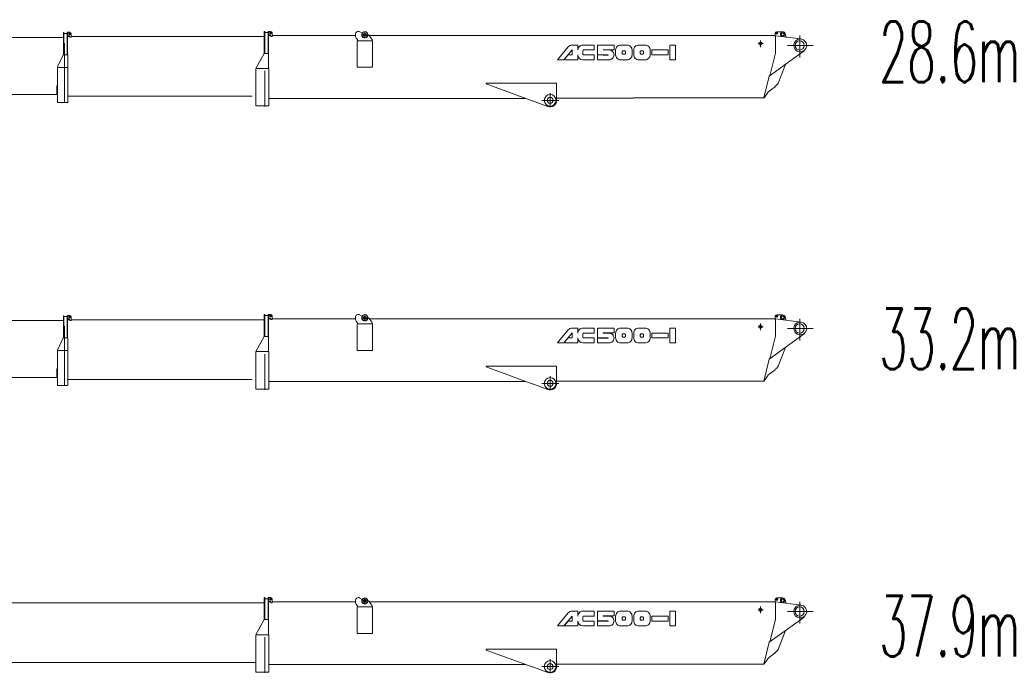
# Model space of a CAD drawing. Extents: x 7167 to 100032, y 5274 to 65025.
# Tile 18 of 18: x 75685 to 100032, y 33472 to 49635. Entities that reach past the tile are written whole.
import ezdxf
from ezdxf.enums import TextEntityAlignment as Align

# ---------------------------------------------------------------- set-up
doc = ezdxf.new("R2010")
doc.units = 0
doc.header["$LTSCALE"] = 62.5
doc.header["$MEASUREMENT"] = 0
doc.linetypes.add('CENTER', pattern=[50.5, 30, -9, 2.5, -9])
doc.layers.add('11', color=251, linetype='Continuous')
doc.styles.get("Standard").update_dxf_attribs({"font": 'txt', "bigfont": 'bigfont'})

# ---------------------------------------------------------------- blocks, each defined once
blk = doc.blocks.new('*G55')
at = {"layer": '11', "color": 251, "linetype": 'Continuous', "lineweight": 9}
for p, q in [((81746, 35345), (81734, 35345)), ((81746, 35345), (81734, 35345)), ((81734, 35345), (81734, 34812)), ((81746, 34808), (81746, 35345)), ((81746, 35298), (81746, 35318)), ((81746, 35318), (81746, 35238)), ((81746, 35298), (81746, 35318)), ((81746, 35318), (81828, 35318)), ((81828, 35318), (81746, 35318)), ((81746, 35318), (81746, 35238)), ((81838, 35345), (81828, 35345)), ((81828, 35345), (81828, 34808)), ((81828, 35318), (81828, 35298)), ((81828, 35238), (81828, 35318)), ((81838, 35258), (81838, 35345)), ((81838, 35345), (81888, 35345)), ((81925, 35308), (81925, 35218)), ((84094, 35334), (84153, 35301)), ((94405, 35336), (94550, 35336)), ((81746, 35230), (81746, 35238)), ((81746, 35230), (81746, 35238)), ((81828, 35242), (81889, 35242)), ((81828, 35238), (81828, 35237)), ((81828, 35237), (81828, 35230)), ((81877, 35258), (81838, 35258)), ((81840, 34427), (81840, 35242)), ((81895, 35218), (81886, 35251)), ((81925, 35218), (81895, 35218)), ((81925, 35242), (83990, 35242)), ((83990, 35214), (83990, 35274)), ((84025, 35158), (84005, 35179)), ((84032, 35114), (84032, 35106)), ((84408, 35114), (84032, 35114)), ((84032, 35106), (84032, 34458)), ((84040, 35114), (84040, 35123)), ((84297, 35264), (84300, 35264)), ((84316, 35256), (84390, 35157)), ((84326, 35242), (94373, 35242)), ((84400, 35127), (84400, 35114)), ((84408, 35106), (84408, 35114)), ((84408, 34458), (84408, 35106)), ((90685, 35242), (90685, 35238)), ((94370, 35276), (94370, 35301)), ((94370, 35225), (94370, 35276)), ((94371, 35218), (94371, 34806)), ((94373, 35239), (95006, 35159)), ((94611, 35289), (94635, 35198)), ((81746, 35050), (81746, 34800)), ((81828, 34808), (81828, 35050)), ((89251, 34965), (88981, 34644)), ((89140, 34644), (89346, 34889)), ((89488, 35009), (89344, 35009)), ((89346, 34889), (89346, 34765)), ((89488, 34887), (89488, 35009)), ((89894, 35009), (89610, 35009)), ((89610, 34786), (89610, 34867)), ((89630, 34887), (89894, 34887)), ((89894, 34887), (89894, 35009)), ((90381, 35008), (89975, 35008)), ((89975, 35008), (89975, 34768)), ((90117, 34887), (90117, 34892)), ((90117, 34892), (90381, 34892)), ((90259, 34887), (90117, 34887)), ((90381, 34892), (90381, 35008)), ((90422, 34887), (90422, 34765)), ((90706, 35008), (90544, 35008)), ((90584, 34846), (90584, 34805)), ((90645, 34866), (90604, 34866)), ((90665, 34805), (90665, 34846)), ((90827, 34765), (90827, 34887)), ((90868, 34887), (90868, 34765)), ((91152, 35008), (90990, 35008)), ((91030, 34846), (91030, 34805)), ((91091, 34866), (91051, 34866)), ((91112, 34805), (91112, 34846)), ((91274, 34765), (91274, 34886)), ((91720, 34886), (91314, 34887)), ((91314, 34887), (91314, 34765)), ((91720, 34765), (91720, 34886)), ((91903, 35008), (91761, 35008)), ((91761, 35008), (91761, 34643)), ((91903, 34643), (91903, 35008)), ((95084, 34863), (94731, 34609)), ((95079, 34870), (95084, 34863)), ((81533, 34444), (81728, 34800)), ((81728, 34800), (81533, 34444)), ((81734, 34812), (81728, 34800)), ((81728, 34800), (81730, 34800)), ((81828, 34800), (81728, 34800)), ((81730, 34800), (81733, 34800)), ((81731, 34800), (81746, 34800)), ((81733, 34800), (81735, 34800)), ((81735, 34800), (81840, 34800)), ((81746, 34800), (81826, 34800)), ((81826, 34800), (81828, 34800)), ((81828, 34800), (81828, 34808)), ((81828, 34808), (81828, 34800)), ((88981, 34644), (89140, 34644)), ((89249, 34765), (89159, 34658)), ((89159, 34658), (89167, 34644)), ((89167, 34644), (89488, 34644)), ((89346, 34765), (89249, 34765)), ((89488, 34644), (89488, 34765)), ((89610, 34644), (89894, 34644)), ((89894, 34765), (89630, 34765)), ((89894, 34644), (89894, 34765)), ((89975, 34768), (90236, 34768)), ((90239, 34762), (89975, 34763)), ((89975, 34763), (89975, 34643)), ((89975, 34643), (90259, 34643)), ((90117, 34762), (90236, 34762)), ((90239, 34768), (90120, 34768)), ((90543, 34643), (90706, 34643)), ((90604, 34785), (90645, 34785)), ((90990, 34643), (91152, 34643)), ((91051, 34785), (91091, 34785)), ((91314, 34765), (91720, 34765)), ((91761, 34643), (91903, 34643)), ((94220, 34240), (94731, 34609)), ((94371, 34806), (94232, 34249)), ((81533, 34444), (81528, 34427)), ((81844, 34427), (81528, 34427)), ((81528, 34427), (81528, 33971)), ((81533, 34427), (81547, 34427)), ((81547, 34427), (81825, 34427)), ((81743, 34367), (81743, 33486)), ((81825, 34427), (81840, 34427)), ((81844, 33971), (81844, 34427)), ((84032, 34458), (84408, 34458)), ((84400, 34458), (84040, 34458)), ((94621, 34530), (94440, 34064)), ((94220, 34240), (94085, 33699)), ((81528, 33971), (81528, 33502)), ((81844, 33502), (81844, 33971)), ((87217, 34047), (87217, 34066)), ((87217, 34066), (88526, 34066)), ((88360, 33631), (87217, 34047)), ((88526, 34066), (88962, 34066)), ((88962, 34066), (88962, 33640)), ((94188, 33841), (94363, 33978)), ((94409, 34021), (94360, 33982)), ((94363, 33978), (94360, 33982)), ((81844, 33689), (88201, 33689)), ((88360, 33631), (88111, 33722)), ((88747, 33490), (88362, 33630)), ((88962, 33697), (90859, 33697)), ((90864, 33699), (90859, 33697)), ((94085, 33699), (90864, 33699)), ((94093, 33706), (94085, 33699)), ((94189, 33841), (94093, 33706)), ((81528, 33502), (81844, 33502))]:
    blk.add_line(p, q, dxfattribs=at)
at = {"layer": '11', "color": 251, "linetype": 'CENTER', "lineweight": 9}
for p, q in [((84220, 35327), (84220, 35200)), ((84153, 35264), (84286, 35264)), ((94002, 35121), (94002, 34956)), ((94972, 35241), (94972, 34703)), ((93948, 35044), (94070, 35044)), ((94672, 35000), (95302, 35000)), ((89020, 33640), (88597, 33640)), ((88802, 33819), (88802, 33495))]:
    blk.add_line(p, q, dxfattribs=at)
at = {"layer": '11', "color": 251, "linetype": 'Continuous', "lineweight": 9}
for points in [[(90120, 34768), (90119, 34767), (90119, 34767), (90119, 34767), (90118, 34767), (90118, 34767), (90118, 34766), (90118, 34766), (90117, 34766), (90117, 34765), (90117, 34765)], [(90117, 34765), (90117, 34762)], [(90236, 34768), (90237, 34768), (90237, 34767), (90238, 34767), (90238, 34767), (90238, 34767), (90238, 34766), (90239, 34766), (90239, 34766), (90239, 34765), (90239, 34765)], [(90236, 34762), (90237, 34762), (90237, 34763), (90238, 34763), (90238, 34763), (90238, 34763), (90239, 34763), (90239, 34764), (90239, 34764), (90239, 34765), (90239, 34765)], [(90239, 34765), (90239, 34768)], [(90239, 34765), (90239, 34762)]]:
    blk.add_lwpolyline(points, dxfattribs=at)
for centre, radius in [((81888, 35308), 22.3), ((81888, 35308), 15), ((84220, 35264), 75), ((84220, 35264), 40), ((94405, 35301), 24), ((94405, 35301), 15), ((94550, 35273), 54), ((94002, 35044), 40), ((94002, 35044), 40), ((94002, 35044), 40), ((94550, 35273), 30), ((94550, 35273), 30), ((94972, 35000), 115), ((88802, 33640), 145), ((88802, 33640), 75), ((88802, 33640), 75)]:
    blk.add_circle(centre, radius, dxfattribs=at)
for centre, radius, start, end in [((81888, 35308), 37, 0, 90), ((84060, 35274), 70, 60.5341, -179.9985), ((94405, 35301), 35, 90, 180), ((94550, 35273), 63, 15.0003, 90.0004), ((81877, 35248), 10, 15.0315, 89.9982), ((84040, 35214), 50, 180, -134.9913), ((83990, 35123), 50, 0, 45.0035), ((84220, 35264), 77, 150.5318, -0.0007), ((84300, 35243), 20, 36.8818, 90.0009), ((84350, 35127), 50, 0, 36.8668), ((94986, 35000), 160, 85.9276, 82.9975), ((89344, 34887), 122, 89.9257, 139.9865), ((89610, 34887), 122, 89.931, -179.9964), ((89630, 34867), 20.3, 90, 179.8968), ((90259, 34765), 122, -0.0446, 90), ((90543, 34887), 122, 89.931, -179.9964), ((90604, 34846), 20.3, 90, -179.9267), ((90645, 34846), 20.3, 0, 90.0949), ((90706, 34887), 122, -0.0647, 90), ((90990, 34887), 122, 89.931, -179.9971), ((91051, 34846), 20.3, 90, -179.9137), ((91091, 34846), 20.3, 0, 90.0949), ((91152, 34887), 122, -0.0676, 90.0014), ((89610, 34765), 122, 180, -90.0007), ((89630, 34786), 20.4, 180, -90.2872), ((90259, 34765), 122, -90.0816, 0.0032), ((90543, 34765), 122, 180, -89.9828), ((90604, 34805), 20.3, 180, -89.9612), ((90645, 34805), 20.3, -90, 0.0949), ((90706, 34765), 122, -90.0662, 0.0021), ((90990, 34765), 122, 180, -89.9821), ((91051, 34805), 20.3, 180, -89.9828), ((91091, 34805), 20.3, -90, 0.1036), ((91152, 34765), 122, -90.069, 0.0014), ((94347, 34100), 100, -51.9541, -21.1873), ((88802, 33640), 160, -109.998, 0.0018)]:
    blk.add_arc(centre, radius, start, end, dxfattribs=at)
blk = doc.blocks.new('*G56')
at = {"layer": '11', "color": 251, "linetype": 'Continuous', "lineweight": 9}
for p, q in [((81746, 42345), (81734, 42345)), ((81746, 42345), (81734, 42345)), ((81734, 42345), (81734, 41812)), ((81746, 41808), (81746, 42345)), ((81746, 42298), (81746, 42318)), ((81746, 42318), (81746, 42238)), ((81746, 42298), (81746, 42318)), ((81746, 42318), (81828, 42318)), ((81828, 42318), (81746, 42318)), ((81746, 42318), (81746, 42238)), ((81746, 42230), (81746, 42238)), ((81746, 42230), (81746, 42238)), ((81838, 42345), (81828, 42345)), ((81828, 42345), (81828, 41808)), ((81828, 42318), (81828, 42298)), ((81828, 42238), (81828, 42318)), ((81828, 42242), (81889, 42242)), ((81828, 42238), (81828, 42237)), ((81828, 42237), (81828, 42230)), ((81838, 42258), (81838, 42345)), ((81838, 42345), (81888, 42345)), ((81877, 42258), (81838, 42258)), ((81840, 41427), (81840, 42242)), ((81895, 42218), (81886, 42251)), ((81925, 42218), (81895, 42218)), ((81925, 42308), (81925, 42218)), ((81925, 42242), (83990, 42242)), ((83990, 42214), (83990, 42274)), ((84025, 42158), (84005, 42179)), ((84040, 42114), (84040, 42123)), ((84094, 42334), (84153, 42301)), ((84297, 42264), (84300, 42264)), ((84316, 42256), (84390, 42157)), ((84326, 42242), (94373, 42242)), ((84400, 42127), (84400, 42114)), ((90685, 42242), (90685, 42238)), ((94370, 42276), (94370, 42301)), ((94370, 42225), (94370, 42276)), ((94371, 42218), (94371, 41806)), ((94373, 42239), (95006, 42159)), ((94405, 42336), (94550, 42336)), ((94611, 42289), (94635, 42198)), ((81746, 42050), (81746, 41800)), ((81828, 41808), (81828, 42050)), ((84032, 42114), (84032, 42106)), ((84408, 42114), (84032, 42114)), ((84032, 42106), (84032, 41458)), ((84408, 42106), (84408, 42114)), ((84408, 41458), (84408, 42106)), ((89251, 41965), (88981, 41644)), ((89140, 41644), (89346, 41889)), ((89488, 42009), (89344, 42009)), ((89346, 41889), (89346, 41765)), ((89488, 41887), (89488, 42009)), ((89894, 42009), (89610, 42009)), ((89630, 41887), (89894, 41887)), ((89894, 41887), (89894, 42009)), ((90381, 42008), (89975, 42008)), ((89975, 42008), (89975, 41768)), ((90117, 41887), (90117, 41892)), ((90117, 41892), (90381, 41892)), ((90259, 41887), (90117, 41887)), ((90381, 41892), (90381, 42008)), ((90422, 41887), (90422, 41765)), ((90706, 42008), (90544, 42008)), ((90827, 41765), (90827, 41887)), ((90868, 41887), (90868, 41765)), ((91152, 42008), (90990, 42008)), ((91274, 41765), (91274, 41886)), ((91720, 41886), (91314, 41887)), ((91314, 41887), (91314, 41765)), ((91720, 41765), (91720, 41886)), ((91903, 42008), (91761, 42008)), ((91761, 42008), (91761, 41643)), ((91903, 41643), (91903, 42008)), ((81533, 41444), (81728, 41800)), ((81728, 41800), (81533, 41444)), ((81734, 41812), (81728, 41800)), ((81728, 41800), (81730, 41800)), ((81828, 41800), (81728, 41800)), ((81730, 41800), (81733, 41800)), ((81731, 41800), (81746, 41800)), ((81733, 41800), (81735, 41800)), ((81735, 41800), (81840, 41800)), ((81746, 41800), (81826, 41800)), ((81826, 41800), (81828, 41800)), ((81828, 41800), (81828, 41808)), ((81828, 41808), (81828, 41800)), ((88981, 41644), (89140, 41644)), ((89249, 41765), (89159, 41658)), ((89159, 41658), (89167, 41644)), ((89167, 41644), (89488, 41644)), ((89346, 41765), (89249, 41765)), ((89488, 41644), (89488, 41765)), ((89610, 41786), (89610, 41867)), ((89610, 41644), (89894, 41644)), ((89894, 41765), (89630, 41765)), ((89894, 41644), (89894, 41765)), ((89975, 41768), (90236, 41768)), ((90239, 41762), (89975, 41763)), ((89975, 41763), (89975, 41643)), ((89975, 41643), (90259, 41643)), ((90117, 41762), (90236, 41762)), ((90239, 41768), (90120, 41768)), ((90543, 41643), (90706, 41643)), ((90584, 41846), (90584, 41805)), ((90645, 41866), (90604, 41866)), ((90604, 41785), (90645, 41785)), ((90665, 41805), (90665, 41846)), ((90990, 41643), (91152, 41643)), ((91030, 41846), (91030, 41805)), ((91091, 41866), (91051, 41866)), ((91051, 41785), (91091, 41785)), ((91112, 41805), (91112, 41846)), ((91314, 41765), (91720, 41765)), ((91761, 41643), (91903, 41643)), ((94371, 41806), (94232, 41249)), ((95084, 41863), (94731, 41609)), ((95079, 41870), (95084, 41863)), ((81533, 41444), (81528, 41427)), ((81844, 41427), (81528, 41427)), ((81528, 41427), (81528, 40971)), ((81533, 41427), (81547, 41427)), ((81547, 41427), (81825, 41427)), ((81825, 41427), (81840, 41427)), ((81844, 40971), (81844, 41427)), ((84032, 41458), (84408, 41458)), ((84400, 41458), (84040, 41458)), ((94220, 41240), (94731, 41609)), ((94621, 41530), (94440, 41064)), ((81743, 41367), (81743, 40486)), ((94220, 41240), (94085, 40699)), ((81528, 40971), (81528, 40502)), ((81844, 40502), (81844, 40971)), ((87217, 41047), (87217, 41066)), ((87217, 41066), (88526, 41066)), ((88360, 40631), (87217, 41047)), ((88526, 41066), (88962, 41066)), ((88962, 41066), (88962, 40640)), ((94188, 40841), (94363, 40978)), ((94409, 41021), (94360, 40982)), ((94363, 40978), (94360, 40982)), ((81844, 40689), (88201, 40689)), ((88360, 40631), (88111, 40722)), ((88962, 40697), (90859, 40697)), ((90864, 40699), (90859, 40697)), ((94085, 40699), (90864, 40699)), ((94093, 40706), (94085, 40699)), ((94189, 40841), (94093, 40706)), ((81528, 40502), (81844, 40502)), ((88747, 40490), (88362, 40630))]:
    blk.add_line(p, q, dxfattribs=at)
at = {"layer": '11', "color": 251, "linetype": 'CENTER', "lineweight": 9}
for p, q in [((84153, 42264), (84286, 42264)), ((84220, 42327), (84220, 42200)), ((94002, 42121), (94002, 41956)), ((94972, 42241), (94972, 41703)), ((93948, 42044), (94070, 42044)), ((94672, 42000), (95302, 42000)), ((88802, 40819), (88802, 40495)), ((89020, 40640), (88597, 40640))]:
    blk.add_line(p, q, dxfattribs=at)
at = {"layer": '11', "color": 251, "linetype": 'Continuous', "lineweight": 9}
for points in [[(90120, 41768), (90119, 41767), (90119, 41767), (90119, 41767), (90118, 41767), (90118, 41767), (90118, 41766), (90118, 41766), (90117, 41766), (90117, 41765), (90117, 41765)], [(90117, 41765), (90117, 41762)], [(90236, 41768), (90237, 41768), (90237, 41767), (90238, 41767), (90238, 41767), (90238, 41767), (90238, 41766), (90239, 41766), (90239, 41766), (90239, 41765), (90239, 41765)], [(90236, 41762), (90237, 41762), (90237, 41763), (90238, 41763), (90238, 41763), (90238, 41763), (90239, 41763), (90239, 41764), (90239, 41764), (90239, 41765), (90239, 41765)], [(90239, 41765), (90239, 41768)], [(90239, 41765), (90239, 41762)]]:
    blk.add_lwpolyline(points, dxfattribs=at)
for centre, radius in [((81888, 42308), 22.3), ((81888, 42308), 15), ((84220, 42264), 75), ((84220, 42264), 40), ((94405, 42301), 24), ((94405, 42301), 15), ((94550, 42273), 54), ((94550, 42273), 30), ((94550, 42273), 30), ((94002, 42044), 40), ((94002, 42044), 40), ((94002, 42044), 40), ((94972, 42000), 115), ((88802, 40640), 145), ((88802, 40640), 75), ((88802, 40640), 75)]:
    blk.add_circle(centre, radius, dxfattribs=at)
for centre, radius, start, end in [((81877, 42248), 10, 15.0315, 89.9982), ((81888, 42308), 37, 0, 90), ((84060, 42274), 70, 60.5341, -179.9985), ((84040, 42214), 50, 180, -134.9913), ((83990, 42123), 50, 0, 45.0035), ((84220, 42264), 77, 150.5318, -0.0007), ((84300, 42243), 20, 36.8818, 90.0009), ((84350, 42127), 50, 0, 36.8668), ((94405, 42301), 35, 90, 180), ((94550, 42273), 63, 15.0003, 90.0004), ((94986, 42000), 160, 85.9276, 82.9975), ((89344, 41887), 122, 89.9257, 139.9865), ((89610, 41887), 122, 89.931, -179.9964), ((89630, 41867), 20.3, 90, 179.8968), ((90259, 41765), 122, -0.0446, 90), ((90543, 41887), 122, 89.931, -179.9964), ((90706, 41887), 122, -0.0647, 90), ((90990, 41887), 122, 89.931, -179.9971), ((91152, 41887), 122, -0.0676, 90.0014), ((89610, 41765), 122, 180, -90.0007), ((89630, 41786), 20.4, 180, -90.2872), ((90259, 41765), 122, -90.0816, 0.0032), ((90543, 41765), 122, 180, -89.9828), ((90604, 41846), 20.3, 90, -179.9267), ((90604, 41805), 20.3, 180, -89.9612), ((90645, 41846), 20.3, 0, 90.0949), ((90645, 41805), 20.3, -90, 0.0949), ((90706, 41765), 122, -90.0662, 0.0021), ((90990, 41765), 122, 180, -89.9821), ((91051, 41846), 20.3, 90, -179.9137), ((91051, 41805), 20.3, 180, -89.9828), ((91091, 41846), 20.3, 0, 90.0949), ((91091, 41805), 20.3, -90, 0.1036), ((91152, 41765), 122, -90.069, 0.0014), ((94347, 41100), 100, -51.9541, -21.1873), ((88802, 40640), 160, -109.998, 0.0018)]:
    blk.add_arc(centre, radius, start, end, dxfattribs=at)
blk = doc.blocks.new('*G57')
at = {"layer": '11', "color": 251, "linetype": 'Continuous', "lineweight": 9}
for p, q in [((81746, 49345), (81734, 49345)), ((81746, 49345), (81734, 49345)), ((81734, 49345), (81734, 48812)), ((81746, 48808), (81746, 49345)), ((81746, 49298), (81746, 49318)), ((81746, 49318), (81746, 49238)), ((81746, 49298), (81746, 49318)), ((81746, 49318), (81828, 49318)), ((81828, 49318), (81746, 49318)), ((81746, 49318), (81746, 49238)), ((81746, 49230), (81746, 49238)), ((81746, 49230), (81746, 49238)), ((81838, 49345), (81828, 49345)), ((81828, 49345), (81828, 48808)), ((81828, 49318), (81828, 49298)), ((81828, 49238), (81828, 49318)), ((81828, 49242), (81889, 49242)), ((81828, 49238), (81828, 49237)), ((81828, 49237), (81828, 49230)), ((81838, 49258), (81838, 49345)), ((81838, 49345), (81888, 49345)), ((81877, 49258), (81838, 49258)), ((81840, 48427), (81840, 49242)), ((81895, 49218), (81886, 49251)), ((81925, 49218), (81895, 49218)), ((81925, 49308), (81925, 49218)), ((81925, 49242), (83990, 49242)), ((83990, 49214), (83990, 49274)), ((84094, 49334), (84153, 49301)), ((84297, 49264), (84300, 49264)), ((84316, 49256), (84390, 49157)), ((84326, 49242), (94373, 49242)), ((90685, 49242), (90685, 49238)), ((94370, 49276), (94370, 49301)), ((94370, 49225), (94370, 49276)), ((94371, 49218), (94371, 48806)), ((94373, 49239), (95006, 49159)), ((94405, 49336), (94550, 49336)), ((94611, 49289), (94635, 49198)), ((81746, 49050), (81746, 48800)), ((81828, 48808), (81828, 49050)), ((84025, 49158), (84005, 49179)), ((84032, 49114), (84032, 49106)), ((84408, 49114), (84032, 49114)), ((84032, 49106), (84032, 48458)), ((84040, 49114), (84040, 49123)), ((84400, 49127), (84400, 49114)), ((84408, 49106), (84408, 49114)), ((84408, 48458), (84408, 49106)), ((89251, 48965), (88981, 48644)), ((89488, 49009), (89344, 49009)), ((89488, 48887), (89488, 49009)), ((89894, 49009), (89610, 49009)), ((89894, 48887), (89894, 49009)), ((90381, 49008), (89975, 49008)), ((89975, 49008), (89975, 48768)), ((90381, 48892), (90381, 49008)), ((90706, 49008), (90544, 49008)), ((91152, 49008), (90990, 49008)), ((91903, 49008), (91761, 49008)), ((91761, 49008), (91761, 48643)), ((91903, 48643), (91903, 49008)), ((81533, 48444), (81728, 48800)), ((81728, 48800), (81533, 48444)), ((81734, 48812), (81728, 48800)), ((81728, 48800), (81730, 48800)), ((81828, 48800), (81728, 48800)), ((81730, 48800), (81733, 48800)), ((81731, 48800), (81746, 48800)), ((81733, 48800), (81735, 48800)), ((81735, 48800), (81840, 48800)), ((81746, 48800), (81826, 48800)), ((81826, 48800), (81828, 48800)), ((81828, 48800), (81828, 48808)), ((81828, 48808), (81828, 48800)), ((89140, 48644), (89346, 48889)), ((89249, 48765), (89159, 48658)), ((89346, 48765), (89249, 48765)), ((89346, 48889), (89346, 48765)), ((89488, 48644), (89488, 48765)), ((89610, 48786), (89610, 48867)), ((89630, 48887), (89894, 48887)), ((89894, 48765), (89630, 48765)), ((89894, 48644), (89894, 48765)), ((89975, 48768), (90236, 48768)), ((90239, 48762), (89975, 48763)), ((89975, 48763), (89975, 48643)), ((90117, 48887), (90117, 48892)), ((90117, 48892), (90381, 48892)), ((90259, 48887), (90117, 48887)), ((90117, 48762), (90236, 48762)), ((90239, 48768), (90120, 48768)), ((90422, 48887), (90422, 48765)), ((90584, 48846), (90584, 48805)), ((90645, 48866), (90604, 48866)), ((90604, 48785), (90645, 48785)), ((90665, 48805), (90665, 48846)), ((90827, 48765), (90827, 48887)), ((90868, 48887), (90868, 48765)), ((91030, 48846), (91030, 48805)), ((91091, 48866), (91051, 48866)), ((91051, 48785), (91091, 48785)), ((91112, 48805), (91112, 48846)), ((91274, 48765), (91274, 48886)), ((91720, 48886), (91314, 48887)), ((91314, 48887), (91314, 48765)), ((91314, 48765), (91720, 48765)), ((91720, 48765), (91720, 48886)), ((94371, 48806), (94232, 48249)), ((95084, 48863), (94731, 48609)), ((95079, 48870), (95084, 48863)), ((84032, 48458), (84408, 48458)), ((84400, 48458), (84040, 48458)), ((88981, 48644), (89140, 48644)), ((89159, 48658), (89167, 48644)), ((89167, 48644), (89488, 48644)), ((89610, 48644), (89894, 48644)), ((89975, 48643), (90259, 48643)), ((90543, 48643), (90706, 48643)), ((90990, 48643), (91152, 48643)), ((91761, 48643), (91903, 48643)), ((94220, 48240), (94731, 48609)), ((94621, 48530), (94440, 48064)), ((81533, 48444), (81528, 48427)), ((81844, 48427), (81528, 48427)), ((81528, 48427), (81528, 47971)), ((81533, 48427), (81547, 48427)), ((81547, 48427), (81825, 48427)), ((81743, 48367), (81743, 47486)), ((81825, 48427), (81840, 48427)), ((81844, 47971), (81844, 48427)), ((94220, 48240), (94085, 47699)), ((81528, 47971), (81528, 47502)), ((81844, 47502), (81844, 47971)), ((87217, 48047), (87217, 48066)), ((87217, 48066), (88526, 48066)), ((88360, 47631), (87217, 48047)), ((88526, 48066), (88962, 48066)), ((88962, 48066), (88962, 47640)), ((94188, 47841), (94363, 47978)), ((94409, 48021), (94360, 47982)), ((94363, 47978), (94360, 47982)), ((88360, 47631), (88111, 47722)), ((94189, 47841), (94093, 47706)), ((81528, 47502), (81844, 47502)), ((81844, 47689), (88201, 47689)), ((88747, 47490), (88362, 47630)), ((88962, 47697), (90859, 47697)), ((90864, 47699), (90859, 47697)), ((94085, 47699), (90864, 47699)), ((94093, 47706), (94085, 47699))]:
    blk.add_line(p, q, dxfattribs=at)
at = {"layer": '11', "color": 251, "linetype": 'CENTER', "lineweight": 9}
for p, q in [((84153, 49264), (84286, 49264)), ((84220, 49327), (84220, 49200)), ((94972, 49241), (94972, 48703)), ((93948, 49044), (94070, 49044)), ((94002, 49121), (94002, 48956)), ((94672, 49000), (95302, 49000)), ((88802, 47819), (88802, 47495)), ((89020, 47640), (88597, 47640))]:
    blk.add_line(p, q, dxfattribs=at)
at = {"layer": '11', "color": 251, "linetype": 'Continuous', "lineweight": 9}
for points in [[(90120, 48768), (90119, 48767), (90119, 48767), (90119, 48767), (90118, 48767), (90118, 48767), (90118, 48766), (90118, 48766), (90117, 48766), (90117, 48765), (90117, 48765)], [(90117, 48765), (90117, 48762)], [(90236, 48768), (90237, 48768), (90237, 48767), (90238, 48767), (90238, 48767), (90238, 48767), (90238, 48766), (90239, 48766), (90239, 48766), (90239, 48765), (90239, 48765)], [(90236, 48762), (90237, 48762), (90237, 48763), (90238, 48763), (90238, 48763), (90238, 48763), (90239, 48763), (90239, 48764), (90239, 48764), (90239, 48765), (90239, 48765)], [(90239, 48765), (90239, 48768)], [(90239, 48765), (90239, 48762)]]:
    blk.add_lwpolyline(points, dxfattribs=at)
for centre, radius in [((81888, 49308), 22.3), ((81888, 49308), 15), ((84220, 49264), 75), ((84220, 49264), 40), ((94405, 49301), 24), ((94405, 49301), 15), ((94550, 49273), 54), ((94550, 49273), 30), ((94550, 49273), 30), ((94002, 49044), 40), ((94002, 49044), 40), ((94002, 49044), 40), ((94972, 49000), 115), ((88802, 47640), 145), ((88802, 47640), 75), ((88802, 47640), 75)]:
    blk.add_circle(centre, radius, dxfattribs=at)
for centre, radius, start, end in [((81877, 49248), 10, 15.0315, 89.9982), ((81888, 49308), 37, 0, 90), ((84060, 49274), 70, 60.5341, -179.9985), ((84040, 49214), 50, 180, -134.9913), ((84220, 49264), 77, 150.5318, -0.0007), ((84300, 49243), 20, 36.8818, 90.0009), ((94405, 49301), 35, 90, 180), ((94550, 49273), 63, 15.0003, 90.0004), ((83990, 49123), 50, 0, 45.0035), ((84350, 49127), 50, 0, 36.8668), ((89344, 48887), 122, 89.9257, 139.9865), ((89610, 48887), 122, 89.931, -179.9964), ((90543, 48887), 122, 89.931, -179.9964), ((90706, 48887), 122, -0.0647, 90), ((90990, 48887), 122, 89.931, -179.9971), ((91152, 48887), 122, -0.0676, 90.0014), ((94986, 49000), 160, 85.9276, 82.9975), ((89610, 48765), 122, 180, -90.0007), ((89630, 48867), 20.3, 90, 179.8968), ((89630, 48786), 20.4, 180, -90.2872), ((90259, 48765), 122, -0.0446, 90), ((90259, 48765), 122, -90.0816, 0.0032), ((90543, 48765), 122, 180, -89.9828), ((90604, 48846), 20.3, 90, -179.9267), ((90604, 48805), 20.3, 180, -89.9612), ((90645, 48846), 20.3, 0, 90.0949), ((90645, 48805), 20.3, -90, 0.0949), ((90706, 48765), 122, -90.0662, 0.0021), ((90990, 48765), 122, 180, -89.9821), ((91051, 48846), 20.3, 90, -179.9137), ((91051, 48805), 20.3, 180, -89.9828), ((91091, 48846), 20.3, 0, 90.0949), ((91091, 48805), 20.3, -90, 0.1036), ((91152, 48765), 122, -90.069, 0.0014), ((94347, 48100), 100, -51.9541, -21.1873), ((88802, 47640), 160, -109.998, 0.0018)]:
    blk.add_arc(centre, radius, start, end, dxfattribs=at)
blk = doc.blocks.new('*G59')
at = {"layer": '11', "color": 251, "linetype": 'Continuous', "lineweight": 9}
for p, q in [((76767, 48782), (76767, 49316)), ((76767, 49316), (76777, 49316)), ((76777, 49316), (76777, 48778)), ((76777, 49276), (76777, 49296)), ((76777, 49296), (76859, 49296)), ((76859, 49296), (76777, 49296)), ((76777, 49296), (76777, 49216)), ((76777, 49208), (76777, 49216)), ((76859, 49208), (76857, 49208)), ((76867, 49316), (76859, 49316)), ((76859, 48770), (76859, 49316)), ((76859, 49296), (76859, 49276)), ((76859, 49216), (76859, 49215)), ((76859, 49215), (76859, 49208)), ((76867, 49237), (76867, 49323)), ((76867, 49323), (76917, 49323)), ((76867, 48781), (76867, 49316)), ((76906, 49237), (76867, 49237)), ((76867, 49216), (76919, 49216)), ((76923, 49200), (76915, 49229)), ((76954, 49200), (76923, 49200)), ((76954, 49286), (76954, 49200)), ((76954, 49216), (81734, 49216)), ((76777, 49020), (76777, 48770)), ((76792, 49055), (76792, 47591)), ((76759, 48770), (76622, 48467)), ((76873, 48770), (76759, 48770)), ((76767, 48782), (76763, 48770)), ((76763, 48770), (76775, 48770)), ((76775, 48770), (76857, 48770)), ((76775, 48770), (76857, 48770)), ((76867, 48770), (76857, 48770)), ((76867, 48781), (76867, 48770)), ((76873, 47591), (76873, 48770)), ((76622, 48467), (76617, 48454)), ((76617, 48454), (76617, 47593)), ((76623, 48454), (76636, 48454)), ((76636, 48454), (76873, 48454)), ((76606, 47998), (76606, 47816)), ((76617, 47998), (76606, 47998)), ((76606, 47998), (76606, 47793)), ((76606, 47793), (76617, 47793)), ((76873, 47741), (81432, 47741)), ((76617, 47593), (76617, 47591)), ((76617, 47591), (76873, 47591))]:
    blk.add_line(p, q, dxfattribs=at)
for radius in [22.3, 15]:
    blk.add_circle((76917, 49286), radius, dxfattribs=at)
for centre, radius, start, end in [((76906, 49227), 10, 14.9515, 90.0113), ((76917, 49286), 37, 0, 89.9988)]:
    blk.add_arc(centre, radius, start, end, dxfattribs=at)
blk = doc.blocks.new('*G60')
at = {"layer": '11', "color": 251, "linetype": 'Continuous', "lineweight": 9}
for p, q in [((71858, 48760), (71858, 49292)), ((71858, 49292), (71866, 49292)), ((71866, 49292), (71866, 48760)), ((71866, 49255), (71866, 49275)), ((71866, 49275), (71948, 49275)), ((71948, 49275), (71866, 49275)), ((71866, 49275), (71866, 49195)), ((71948, 48752), (71948, 49305)), ((71948, 49305), (71956, 49305)), ((71948, 49275), (71948, 49255)), ((71948, 49195), (71948, 49275)), ((71956, 49305), (71956, 48752)), ((71956, 49215), (71956, 49302)), ((71956, 49302), (72006, 49302)), ((71995, 49215), (71956, 49215)), ((71956, 49195), (72009, 49195)), ((72017, 49168), (72004, 49208)), ((72043, 49265), (72043, 49168)), ((72043, 49195), (76767, 49195)), ((71866, 49002), (71866, 48760)), ((71893, 49040), (71893, 47684)), ((71948, 48760), (71948, 49002)), ((72015, 49172), (72043, 49172)), ((72043, 49168), (72017, 49168)), ((71731, 48490), (71853, 48752)), ((71853, 48752), (71858, 48760)), ((71853, 48752), (71962, 48752)), ((71866, 48752), (71866, 48760)), ((71866, 48760), (71866, 48752)), ((71946, 48752), (71866, 48752)), ((71962, 48752), (71962, 47684)), ((71731, 48490), (71728, 48477)), ((71728, 48086), (71728, 48477)), ((71728, 48477), (71962, 48477)), ((71728, 48477), (71728, 47824)), ((71964, 48477), (71728, 48477)), ((71732, 48477), (71742, 48477)), ((71948, 48477), (71742, 48477)), ((71958, 48477), (71948, 48477)), ((71728, 48048), (71717, 48048)), ((71717, 48048), (71717, 47843)), ((71717, 48025), (71717, 47854)), ((71728, 47684), (71728, 48083)), ((71717, 47843), (71728, 47843)), ((76606, 47786), (71962, 47786)), ((71962, 47684), (71728, 47684))]:
    blk.add_line(p, q, dxfattribs=at)
for radius in [22.3, 15]:
    blk.add_circle((72006, 49265), radius, dxfattribs=at)
for centre, radius, start, end in [((71995, 49205), 10, 14.9971, 89.9938), ((72006, 49265), 37, 0, 89.9929)]:
    blk.add_arc(centre, radius, start, end, dxfattribs=at)
blk = doc.blocks.new('*G64')
at = {"layer": '11', "color": 251, "linetype": 'Continuous', "lineweight": 9}
for p, q in [((76767, 41782), (76767, 42316)), ((76767, 42316), (76777, 42316)), ((76777, 42316), (76777, 41778)), ((76777, 42276), (76777, 42296)), ((76777, 42296), (76859, 42296)), ((76859, 42296), (76777, 42296)), ((76777, 42296), (76777, 42216)), ((76777, 42208), (76777, 42216)), ((76859, 42208), (76857, 42208)), ((76867, 42316), (76859, 42316)), ((76859, 41770), (76859, 42316)), ((76859, 42296), (76859, 42276)), ((76859, 42216), (76859, 42215)), ((76859, 42215), (76859, 42208)), ((76867, 42237), (76867, 42323)), ((76867, 42323), (76917, 42323)), ((76867, 41781), (76867, 42316)), ((76906, 42237), (76867, 42237)), ((76867, 42216), (76919, 42216)), ((76923, 42200), (76915, 42229)), ((76954, 42200), (76923, 42200)), ((76954, 42286), (76954, 42200)), ((76954, 42216), (81734, 42216)), ((76777, 42020), (76777, 41770)), ((76792, 42055), (76792, 40591)), ((76759, 41770), (76622, 41467)), ((76873, 41770), (76759, 41770)), ((76767, 41782), (76763, 41770)), ((76763, 41770), (76775, 41770)), ((76775, 41770), (76857, 41770)), ((76775, 41770), (76857, 41770)), ((76867, 41770), (76857, 41770)), ((76867, 41781), (76867, 41770)), ((76873, 40591), (76873, 41770)), ((76622, 41467), (76617, 41454)), ((76617, 41454), (76617, 40593)), ((76623, 41454), (76636, 41454)), ((76636, 41454), (76873, 41454)), ((76606, 40998), (76606, 40816)), ((76617, 40998), (76606, 40998)), ((76606, 40998), (76606, 40793)), ((76606, 40793), (76617, 40793)), ((76873, 40741), (81432, 40741)), ((76617, 40593), (76617, 40591)), ((76617, 40591), (76873, 40591))]:
    blk.add_line(p, q, dxfattribs=at)
for radius in [22.3, 15]:
    blk.add_circle((76917, 42286), radius, dxfattribs=at)
for centre, radius, start, end in [((76906, 42227), 10, 14.9515, 90.0113), ((76917, 42286), 37, 0, 89.9988)]:
    blk.add_arc(centre, radius, start, end, dxfattribs=at)
blk = doc.blocks.new('*G65')
at = {"layer": '11', "color": 251, "linetype": 'Continuous', "lineweight": 9}
for p, q in [((71858, 41760), (71858, 42292)), ((71858, 42292), (71866, 42292)), ((71866, 42292), (71866, 41760)), ((71866, 42255), (71866, 42275)), ((71866, 42275), (71948, 42275)), ((71948, 42275), (71866, 42275)), ((71866, 42275), (71866, 42195)), ((71948, 41752), (71948, 42305)), ((71948, 42305), (71956, 42305)), ((71948, 42275), (71948, 42255)), ((71948, 42195), (71948, 42275)), ((71956, 42305), (71956, 41752)), ((71956, 42215), (71956, 42302)), ((71956, 42302), (72006, 42302)), ((71995, 42215), (71956, 42215)), ((71956, 42195), (72009, 42195)), ((72017, 42168), (72004, 42208)), ((72015, 42172), (72043, 42172)), ((72043, 42168), (72017, 42168)), ((72043, 42265), (72043, 42168)), ((72043, 42195), (76767, 42195)), ((71866, 42002), (71866, 41760)), ((71893, 42040), (71893, 40684)), ((71948, 41760), (71948, 42002)), ((71731, 41490), (71853, 41752)), ((71853, 41752), (71858, 41760)), ((71853, 41752), (71962, 41752)), ((71866, 41752), (71866, 41760)), ((71866, 41760), (71866, 41752)), ((71946, 41752), (71866, 41752)), ((71962, 41752), (71962, 40684)), ((71731, 41490), (71728, 41477)), ((71728, 41086), (71728, 41477)), ((71728, 41477), (71962, 41477)), ((71728, 41477), (71728, 40824)), ((71964, 41477), (71728, 41477)), ((71732, 41477), (71742, 41477)), ((71948, 41477), (71742, 41477)), ((71958, 41477), (71948, 41477)), ((71728, 41048), (71717, 41048)), ((71717, 41048), (71717, 40843)), ((71717, 41025), (71717, 40854)), ((71728, 40684), (71728, 41083)), ((71717, 40843), (71728, 40843)), ((71962, 40684), (71728, 40684)), ((76606, 40786), (71962, 40786))]:
    blk.add_line(p, q, dxfattribs=at)
for radius in [22.3, 15]:
    blk.add_circle((72006, 42265), radius, dxfattribs=at)
for centre, radius, start, end in [((71995, 42205), 10, 14.9971, 89.9938), ((72006, 42265), 37, 0, 89.9929)]:
    blk.add_arc(centre, radius, start, end, dxfattribs=at)
blk = doc.blocks.new('*G73')
at = {"layer": '11', "color": 251, "linetype": 'Continuous', "lineweight": 9}
for p, q in [((72137, 34782), (72137, 35316)), ((72137, 35316), (72147, 35316)), ((72147, 35316), (72147, 34778)), ((72237, 35316), (72229, 35316)), ((72229, 34770), (72229, 35316)), ((72237, 35237), (72237, 35323)), ((72237, 35323), (72287, 35323)), ((72237, 34781), (72237, 35316)), ((72147, 35276), (72147, 35296)), ((72147, 35296), (72229, 35296)), ((72229, 35296), (72147, 35296)), ((72147, 35296), (72147, 35216)), ((72147, 35208), (72147, 35216)), ((72229, 35208), (72227, 35208)), ((72229, 35296), (72229, 35276)), ((72229, 35216), (72229, 35215)), ((72229, 35215), (72229, 35208)), ((72276, 35237), (72237, 35237)), ((72237, 35216), (72289, 35216)), ((72293, 35200), (72285, 35229)), ((72324, 35200), (72293, 35200)), ((72324, 35286), (72324, 35200)), ((72324, 35216), (81734, 35216)), ((72147, 35020), (72147, 34770)), ((72162, 35055), (72162, 33591)), ((72129, 34770), (71992, 34467)), ((72243, 34770), (72129, 34770)), ((72137, 34782), (72133, 34770)), ((72133, 34770), (72145, 34770)), ((72145, 34770), (72227, 34770)), ((72145, 34770), (72227, 34770)), ((72237, 34770), (72227, 34770)), ((72237, 34781), (72237, 34770)), ((72243, 33591), (72243, 34770)), ((71992, 34467), (71987, 34454)), ((71987, 34454), (71987, 33593)), ((71993, 34454), (72006, 34454)), ((72006, 34454), (72243, 34454)), ((71976, 33998), (71976, 33816)), ((71987, 33998), (71976, 33998)), ((71976, 33998), (71976, 33793)), ((71976, 33793), (71987, 33793)), ((72243, 33741), (81528, 33741)), ((71987, 33593), (71987, 33591)), ((71987, 33591), (72243, 33591))]:
    blk.add_line(p, q, dxfattribs=at)
for radius in [22.3, 15]:
    blk.add_circle((72287, 35286), radius, dxfattribs=at)
for centre, radius, start, end in [((72287, 35286), 37, 0, 89.9988), ((72276, 35227), 10, 14.9515, 90.0113)]:
    blk.add_arc(centre, radius, start, end, dxfattribs=at)

msp = doc.modelspace()

# ---------------------------------------------------------------- linework, layer by layer
at = {"layer": '11', "color": 251, "linetype": 'Continuous', "lineweight": 9}
for p, q in [((81746, 49345), (81734, 49345)), ((81746, 49298), (81746, 49318)), ((81746, 49318), (81746, 49238)), ((81746, 49230), (81746, 49238)), ((81751, 48828), (81746, 48828)), ((81746, 42345), (81734, 42345)), ((81746, 42298), (81746, 42318)), ((81746, 42318), (81746, 42238)), ((81746, 42230), (81746, 42238)), ((81751, 41828), (81746, 41828)), ((81746, 35345), (81734, 35345)), ((81746, 35298), (81746, 35318)), ((81746, 35318), (81746, 35238)), ((81746, 35230), (81746, 35238)), ((81751, 34828), (81746, 34828))]:
    msp.add_line(p, q, dxfattribs=at)

# ---------------------------------------------------------------- block references
at = {"color": 7, "linetype": 'Continuous', "lineweight": 9}
for name in ['*G60', '*G59', '*G57', '*G65', '*G64', '*G56', '*G73', '*G55']:
    msp.add_blockref(name, (0, 0), dxfattribs=at)

# ---------------------------------------------------------------- texts
at = {"layer": '11', "color": 251, "linetype": 'Continuous', "lineweight": 9, "width": 0.543478}
for s, p in [('28.6m', (96936, 47640)), ('33.2m', (96936, 40540)), ('37.9m', (96936, 33440))]:
    msp.add_text(s, height=1500, dxfattribs=at).set_placement(p, align=Align.BOTTOM_LEFT)

doc.saveas('drawing.dxf')
